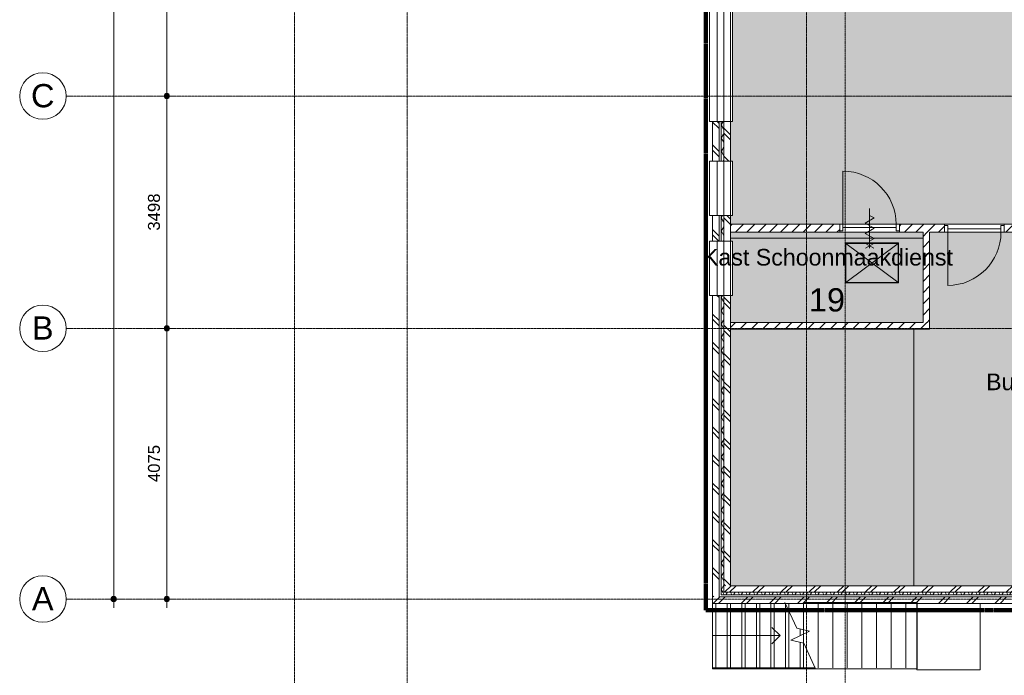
# Model space of a CAD drawing. Header units: millimetres. Extents: x 16153 to 91926, y 4686 to 113494.
# Tile 2 of 55: x 16567 to 31399, y 42912 to 52783. Entities that reach past the tile are written whole.
import ezdxf

# ---------------------------------------------------------------- set-up
doc = ezdxf.new("R2010")
doc.units = ezdxf.units.MM
for name, pattern in [('Afbreeklijn', [9, 5, -2, 0, -2]), ('ARC Grid Line', [22.225, 12.7, -3.175, 3.175, -3.175]), ('ARC Section Line', [17, 10, -3, 0, -1, 0, -3])]:
    doc.linetypes.add(name, pattern=pattern)
for name, color, linetype, lineweight in [('A--A2__Ruwbouw', 8, 'Continuous', 15), ('A--AR9__AlgVoorz', 1, 'Continuous', 9), ('A--L$01A__Algemeen', 7, 'Continuous', 9), ('A--L$07A__Stramien', 1, 'Continuous', 13), ('A--L21__Buitenwanden', 3, 'Continuous', 9), ('A--L22__Binnenwanden', 2, 'Continuous', 9), ('A--L23__Vloeren', 3, 'Continuous', 9), ('A--L24__TrapenHellingen', 1, 'Continuous', 9), ('A--L3__Afbouw', 2, 'Continuous', 9), ('A--LD21__DetailPenFijnHidden', 1, 'Continuous', 9), ('A--LD30__DetailPenMiddel', 3, 'Continuous', 9), ('A--LR9__AlgVoorz', 7, 'Continuous', 9), ('A--M$01A__Algemeen', 1, 'Continuous', 13), ('A--M$01A__Algemeen-100', 1, 'Continuous', 13), ('A--T$07A__Stramien', 1, 'Continuous', 13), ('A--TR9__AlgVoorz', 1, 'Continuous', 13), ('Up Arrows', 7, 'Continuous', 9)]:
    doc.layers.add(name, color=color, linetype=linetype, lineweight=lineweight)
doc.styles.add('Arial', font='arial.ttf', dxfattribs={"height": 350})
doc.styles.add('Arial_1', font='arial.ttf', dxfattribs={"height": 250})
doc.styles.add('Arial_2', font='arial.ttf', dxfattribs={"height": 180})
doc.dimstyles.new('00_ARC_dimension_1_8mm', dxfattribs={"dimscale": 304.8, "dimtxt": 183.646692, "dimasz": 1.049869, "dimexe": 0.426509, "dimexo": 0.0625, "dimgap": 0.164042, "dimtad": 1, "dimdec": 0, "dimzin": 0, "dimdsep": 46, "dimtxsty": 'Arial_2', "dimblk1": 'DOTSMALL', "dimblk2": 'DOTSMALL', "dimsah": 1, "dimcen": 0.09, "dimdle": 0.426509, "dimadec": 3, "dimazin": 0, "dimtfac": 1, "dimtdec": 4, "dimtix": 1, "dimtmove": 0, "dimatfit": 3, "dimfxl": 0.426509, "dimfxlon": 1, "dimtvp": 1, "dimtolj": 1, "dimtzin": 0, "dimarcsym": 2})
pattern_1 = [(45, (0, 0), (-84.85281, 84.85281), [])]
pattern_2 = [(45, (31334.26, 43991.44), (-212.132, 212.132), []), (45, (31334.26, 46191.44), (-212.132, 212.132), [])]
pattern_3 = [(60, (0, 0), (-86.60254, 50), []), (120, (0, 0), (-86.60254, -50), [])]
pattern_4 = [(315, (27004.26, 51666.44), (212.132, 212.132), []), (315, (29204.26, 51666.44), (212.132, 212.132), [])]

# ---------------------------------------------------------------- blocks, each defined once
blk = doc.blocks.new('32_DO_WB_vo deur enkel2 - vo 2-2338812-AB-Begane grond')
at = {"layer": 'A--L$01A__Algemeen'}
blk.add_line((520, 60), (520, 860), dxfattribs=at)
blk.add_arc((520, 60), 800, 90, 180, dxfattribs=at)
at = {"layer": 'A--L3__Afbouw'}
for p, q in [((-280, 60), (-330, 60)), ((-330, 60), (-330, -40)), ((520, 60), (-280, 60)), ((-280, 60), (-280, 10)), ((-280, -40), (-280, 60)), ((-280, 10), (520, 10)), ((520, 10), (520, 60)), ((570, 60), (520, 60)), ((520, 60), (520, -40)), ((570, -40), (570, 60)), ((-330, -40), (-280, -40)), ((520, -40), (570, -40))]:
    blk.add_line(p, q, dxfattribs=at)
blk = doc.blocks.new('32_DO_WB_vo deur enkel2 - vo 2-2241144-AB-Begane grond')
at = {"layer": 'A--L$01A__Algemeen'}
for p, q in [((57, 300), (183, 227)), ((57, 227), (183, 300)), ((120, -300), (120, 300)), ((120, -300), (120, 300)), ((52, 156), (120, 195)), ((187, 78), (52, 156)), ((52, 0), (187, 78)), ((187, -78), (52, 0)), ((52, -156), (187, -78)), ((520, -60), (520, -860)), ((120, -195), (52, -156))]:
    blk.add_line(p, q, dxfattribs=at)
blk.add_arc((520, -60), 800, 180, 270, dxfattribs=at)
at = {"layer": 'A--L3__Afbouw'}
for p, q in [((-330, -60), (-330, 40)), ((-330, 40), (-280, 40)), ((-280, 40), (-280, -60)), ((520, -60), (520, 40)), ((520, 40), (570, 40)), ((570, 40), (570, -60)), ((-280, -60), (-330, -60)), ((-280, -10), (520, -10)), ((-280, -60), (-280, -10)), ((520, -60), (-280, -60)), ((520, -10), (520, -60)), ((570, -60), (520, -60))]:
    blk.add_line(p, q, dxfattribs=at)
blk = doc.blocks.new('31_WI_WB_fixed glass - Ontwerpraam-2070651-AB-Begane grond')
at = {"layer": 'A--L3__Afbouw'}
for p, q in [((-900, 35), (-900, 165)), ((-900, 165), (900, 165)), ((900, 165), (900, 35)), ((-900, 35), (900, 35)), ((-900, -65), (-900, 35)), ((900, 35), (900, -65)), ((900, -65), (-900, -65)), ((-900, -179), (-900, -135)), ((900, -135), (900, -179)), ((-900, -179), (-900, -183)), ((-900, -183), (900, -183)), ((900, -183), (900, -179))]:
    blk.add_line(p, q, dxfattribs=at)
blk = doc.blocks.new('31_WI_WB_fixed glass - Ontwerpraam-2421921-AB-Begane grond')
at = {"layer": 'A--L3__Afbouw'}
for p, q in [((-409, 35), (-409, 165)), ((-409, 165), (409, 165)), ((409, 165), (409, 35)), ((-409, 35), (409, 35)), ((-409, -65), (-409, 35)), ((409, 35), (409, -65)), ((409, -65), (-409, -65)), ((-409, -179), (-409, -135)), ((409, -135), (409, -179)), ((-409, -179), (-409, -183)), ((-409, -183), (409, -183)), ((409, -183), (409, -179))]:
    blk.add_line(p, q, dxfattribs=at)
blk = doc.blocks.new('33_GM_FB_Hatch - maatwerk-2234270-AB-Begane grond')
at = {"layer": 'A--LD21__DetailPenFijnHidden'}
for p, q in [((-300, -400), (-300, 400)), ((300, 400), (-300, 400)), ((-300, -400), (-300, 400)), ((300, 400), (-300, 400)), ((-298, 398), (-298, -398)), ((298, 398), (-298, 398)), ((-296, 396), (-296, -396)), ((-296, 396), (296, 396)), ((-296, -396), (-296, 396)), ((-296, 396), (296, 396)), ((-294, 394), (294, -394)), ((-294, 394), (-294, -394)), ((294, 394), (-294, 394)), ((-294, -394), (292, 392)), ((294, -394), (294, 394)), ((296, -396), (296, 396)), ((296, 396), (296, -396)), ((298, -398), (298, 398)), ((300, 400), (300, -400)), ((300, 400), (300, -400)), ((300, -400), (-300, -400)), ((300, -400), (-300, -400)), ((-298, -398), (298, -398)), ((-296, -396), (296, -396)), ((296, -396), (-296, -396)), ((-294, -394), (294, -394))]:
    blk.add_line(p, q, dxfattribs=at)
blk = doc.blocks.new('31_WI_WB_fixed glass - Ontwerpraam-2421983-AB-Begane grond')
at = {"layer": 'A--L3__Afbouw'}
for p, q in [((409, 183), (-409, 183)), ((-409, 183), (-409, 179)), ((-409, 135), (-409, 179)), ((409, 179), (409, 183)), ((409, 179), (409, 135)), ((-409, 65), (409, 65)), ((-409, -35), (-409, 65)), ((409, 65), (409, -35)), ((-409, -165), (-409, -35)), ((409, -35), (-409, -35)), ((409, -35), (409, -165)), ((409, -165), (-409, -165))]:
    blk.add_line(p, q, dxfattribs=at)
blk = doc.blocks.new('Grid - 3_5mm-18301-AB-Begane grond')
at = {"layer": 'A--T$07A__Stramien'}
blk.add_circle((0, 0), 3.5, dxfattribs=at)
blk = doc.blocks.new('DIMBLOCK1-AB-Begane grond')
at = {"layer": 'A--M$01A__Algemeen-100'}
h = blk.add_hatch(color=256, dxfattribs=at)
edge = h.paths.add_edge_path()
edge.add_arc((18783, 48135), 40, 0, 360)
h = blk.add_hatch(color=256, dxfattribs=at)
edge = h.paths.add_edge_path()
edge.add_arc((18783, 44060), 40, 0, 360)
for p, q in [((18783, 48135), (18653, 48135)), ((18783, 43930), (18783, 48135)), ((18783, 48135), (18913, 48135)), ((18783, 44060), (18653, 44060)), ((18783, 44060), (18913, 44060))]:
    blk.add_line(p, q, dxfattribs=at)
for centre in [(18783, 48135), (18783, 44060)]:
    blk.add_circle(centre, 40, dxfattribs=at)
at = {"layer": 'A--M$01A__Algemeen-100', "color": 0, "insert": (18499, 45821), "char_height": 180, "width": 664.52, "attachment_point": 1, "rotation": 90, "line_spacing_factor": 0.941778, "style": 'Arial_2'}
blk.add_mtext('4075', dxfattribs=at)
blk = doc.blocks.new('_DotSmall')
at = {"color": 0, "linetype": 'ByBlock', "const_width": 0.5}
blk.add_lwpolyline([(-0.0625, 0, 1), (0.0625, 0, 1)], format="xyb", close=True, dxfattribs=at)
blk = doc.blocks.new('DIMBLOCK2-AB-Begane grond')
at = {"layer": 'A--M$01A__Algemeen-100'}
h = blk.add_hatch(color=256, dxfattribs=at)
edge = h.paths.add_edge_path()
edge.add_arc((18783, 51633), 40, 0, 360)
h = blk.add_hatch(color=256, dxfattribs=at)
edge = h.paths.add_edge_path()
edge.add_arc((18783, 48135), 40, 0, 360)
for p, q in [((18783, 51633), (18653, 51633)), ((18783, 48135), (18783, 51633)), ((18783, 51633), (18913, 51633)), ((18783, 48135), (18653, 48135)), ((18783, 48135), (18913, 48135))]:
    blk.add_line(p, q, dxfattribs=at)
for centre in [(18783, 51633), (18783, 48135)]:
    blk.add_circle(centre, 40, dxfattribs=at)
at = {"layer": 'A--M$01A__Algemeen-100', "color": 0, "insert": (18499, 49607), "char_height": 180, "width": 664.52, "attachment_point": 1, "rotation": 90, "line_spacing_factor": 0.941778, "style": 'Arial_2'}
blk.add_mtext('3498', dxfattribs=at)
blk = doc.blocks.new('DIMBLOCK3-AB-Begane grond')
at = {"layer": 'A--M$01A__Algemeen-100'}
h = blk.add_hatch(color=256, dxfattribs=at)
edge = h.paths.add_edge_path()
edge.add_arc((18783, 55130), 40, 0, 360)
h = blk.add_hatch(color=256, dxfattribs=at)
edge = h.paths.add_edge_path()
edge.add_arc((18783, 51633), 40, 0, 360)
for p, q in [((18783, 55130), (18653, 55130)), ((18783, 51633), (18783, 55130)), ((18783, 55130), (18913, 55130)), ((18783, 51633), (18653, 51633)), ((18783, 51633), (18913, 51633))]:
    blk.add_line(p, q, dxfattribs=at)
for centre in [(18783, 55130), (18783, 51633)]:
    blk.add_circle(centre, 40, dxfattribs=at)
at = {"layer": 'A--M$01A__Algemeen-100', "color": 0, "insert": (18499, 53105), "char_height": 180, "width": 664.52, "attachment_point": 1, "rotation": 90, "line_spacing_factor": 0.941778, "style": 'Arial_2'}
blk.add_mtext('3498', dxfattribs=at)
blk = doc.blocks.new('DIMBLOCK9-AB-Begane grond')
at = {"layer": 'A--M$01A__Algemeen-100'}
h = blk.add_hatch(color=256, dxfattribs=at)
edge = h.paths.add_edge_path()
edge.add_arc((17983, 81851), 40, 0, 360)
h = blk.add_hatch(color=256, dxfattribs=at)
edge = h.paths.add_edge_path()
edge.add_arc((17983, 44060), 40, 0, 360)
for p, q in [((17983, 43930), (17983, 81981)), ((17983, 81851), (17853, 81851)), ((17983, 81851), (18113, 81851)), ((17983, 44060), (17853, 44060)), ((17983, 44060), (18113, 44060))]:
    blk.add_line(p, q, dxfattribs=at)
for centre in [(17983, 81851), (17983, 44060)]:
    blk.add_circle(centre, 40, dxfattribs=at)
at = {"layer": 'A--M$01A__Algemeen-100', "color": 0, "insert": (17699, 62610), "char_height": 180, "width": 830.65, "attachment_point": 1, "rotation": 90, "line_spacing_factor": 0.941778, "style": 'Arial_2'}
blk.add_mtext('37791', dxfattribs=at)

msp = doc.modelspace()

# ---------------------------------------------------------------- hatches: boundary and pattern name
at = {"layer": 'A--A2__Ruwbouw', "lineweight": 9}
h = msp.add_hatch(dxfattribs=at)
h.set_pattern_fill('FP_7', color=256, angle=45, style=0, pattern_type=2)
h.set_pattern_definition(pattern_4)
h.paths.add_polyline_path([(27174.3, 44261.4), (27274.3, 44261.4), (27274.3, 48631.7), (27174.3, 48631.7), (27174.3, 45258.7)])
h.paths.add_polyline_path([(27174.3, 49449.4), (27274.3, 49449.4), (27267.2, 49835.5), (27174.3, 49835.5), (27174.3, 49702.4)])
h.paths.add_polyline_path([(27174.3, 50653.2), (27274.3, 50653.2), (27274.3, 51250.8), (27174.3, 51250.8), (27174.3, 50945)])
h.paths.add_polyline_path([(27178, 53050.8), (27274.3, 53050.8), (27274.3, 53191.4), (27174.3, 53191.4), (27177.3, 53050.8)])
h.paths.add_polyline_path([(27174.3, 55091.4), (27274.3, 55091.4), (27274.3, 56108.4), (27174.3, 56108.4), (27174.3, 55221.4)])
h.paths.add_polyline_path([(27174.3, 57923.9), (27274.3, 57923.9), (27274.3, 59241.4), (27174.3, 59236.4), (27174.3, 58905.7)])
h = msp.add_hatch(dxfattribs=at)
h.set_pattern_fill('FP_7', color=256, angle=45, style=0, pattern_type=2)
h.set_pattern_definition(pattern_4)
h.paths.add_polyline_path([(27074.4, 44091.4), (27104.3, 44091.4), (27098.1, 48631.7), (27004.3, 48631.7), (27004.3, 44091.4)])
h.paths.add_polyline_path([(27098.1, 49449.4), (27104.3, 49449.4), (27098.1, 49835.5), (27004.3, 49835.5), (27004.3, 49449.4), (27095.4, 49449.4)])
h.paths.add_polyline_path([(27104.3, 50653.2), (27098.1, 51250.8), (27004.3, 51250.8), (27004.3, 50653.2), (27098.1, 50653.2)])
h.paths.add_polyline_path([(27098.1, 53050.8), (27104.3, 53050.8), (27098.1, 53191.4), (27004.3, 53191.4), (27004.3, 53050.8), (27095.4, 53050.8)])
h.paths.add_polyline_path([(27004.3, 55091.4), (27104.3, 55091.4), (27104.3, 56108.4), (27004.3, 56108.4), (27004.3, 55221.4)])
h.paths.add_polyline_path([(27104.3, 57923.9), (27104.3, 59131.4), (27064.3, 59131.4), (27064.3, 59071.4), (27004.3, 59071.4), (27004.3, 57923.9), (27095.4, 57923.9)])
h = msp.add_hatch(dxfattribs=at)
h.set_pattern_fill('FP_4', color=256, angle=60, style=0, pattern_type=2)
h.set_pattern_definition(pattern_3)
h.paths.add_polyline_path([(27139.3, 44161.4), (27174.3, 44161.4), (27169.3, 48631.7), (27134.3, 48631.7), (27134.3, 44161.4)])
h.paths.add_polyline_path([(27134.3, 49449.4), (27174.3, 49449.4), (27169.3, 49835.5), (27134.3, 49835.5), (27134.3, 49807.7)])
h.paths.add_polyline_path([(27169.3, 50653.2), (27174.3, 50653.2), (27169.3, 51250.8), (27134.3, 51250.8), (27137.8, 50653.2), (27149.2, 50653.2)])
h.paths.add_polyline_path([(27139.8, 53050.8), (27174.3, 53050.8), (27169.3, 53191.4), (27134.3, 53191.4), (27139.2, 53050.8)])
h.paths.add_polyline_path([(27134.3, 55091.4), (27174.3, 55091.4), (27169.3, 56108.4), (27134.3, 56108.4), (27134.3, 55221.4)])
h.paths.add_polyline_path([(27134.3, 57923.9), (27174.3, 57923.9), (27169.3, 59171.4), (27134.3, 59168.4), (27134.3, 58905.7)])
h = msp.add_hatch(dxfattribs=at)
h.set_pattern_fill('FP_2', color=256, angle=45, style=0, pattern_type=2)
h.set_pattern_definition(pattern_1)
h.paths.add_polyline_path([(27360.5, 49582.4), (28185.2, 49582.4), (28185.2, 49702.4), (27274.3, 49702.4), (27281.8, 49582.4)])
h.paths.add_polyline_path([(30040.9, 49582.4), (30040.9, 49702.4), (29819, 49702.4), (29819, 49582.4)])
h = msp.add_hatch(dxfattribs=at)
h.set_pattern_fill('FP_2', color=256, angle=45, style=0, pattern_type=2)
h.set_pattern_definition(pattern_1)
h.paths.add_polyline_path([(28185.2, 49582.4), (28919, 49582.4), (28919, 49702.4), (28185.2, 49702.4)])
h = msp.add_hatch(dxfattribs=at)
h.set_pattern_fill('FP_2', color=256, angle=45, style=0, pattern_type=2)
h.set_pattern_definition(pattern_1)
h.paths.add_polyline_path([(30162.5, 49582.4), (30499, 49582.4), (30499, 49702.4), (30040.9, 49702.4), (30040.9, 49582.4)])
h.paths.add_polyline_path([(32474.3, 49582.4), (32474.3, 49702.4), (31399, 49702.4), (31399, 49582.4)])
h = msp.add_hatch(dxfattribs=at)
h.set_pattern_fill('FP_1', color=256, angle=45, style=0, pattern_type=2)
h.set_pattern_definition([(45, (0, 0), (-84.85281, 84.85281), [])])
h.paths.add_polyline_path([(30174.3, 48221.4), (30274.3, 48226.4), (30274.3, 49582.4), (30174.3, 49582.4), (30174.3, 48226.4)])
h = msp.add_hatch(dxfattribs=at)
h.set_pattern_fill('FP_1', color=256, angle=45, style=0, pattern_type=2)
h.set_pattern_definition(pattern_1)
h.paths.add_polyline_path([(30036.2, 48121.4), (30274.3, 48121.4), (30274.3, 48221.4), (27274.3, 48221.4), (27274.3, 48121.4), (29228.5, 48121.4)])
h = msp.add_hatch(dxfattribs=at)
h.set_pattern_fill('FP_6', color=256, angle=45, style=0, pattern_type=2)
h.set_pattern_definition(pattern_2)
h.paths.add_polyline_path([(35664.3, 44161.4), (35664.3, 44261.4), (27174.3, 44261.4), (27174.3, 44161.4), (34832.5, 44161.4)])
h = msp.add_hatch(dxfattribs=at)
h.set_pattern_fill('FP_6', color=256, angle=45, style=0, pattern_type=2)
h.set_pattern_definition(pattern_2)
h.paths.add_polyline_path([(35664.3, 43991.4), (35664.3, 44091.4), (27004.3, 44091.4), (27004.3, 43991.4), (34832.5, 43991.4)])
h = msp.add_hatch(dxfattribs=at)
h.set_pattern_fill('FP_4', color=256, angle=60, style=0, pattern_type=2)
h.set_pattern_definition(pattern_3)
h.paths.add_polyline_path([(27169.3, 44121.4), (35664.3, 44126.4), (35664.3, 44161.4), (27134.3, 44161.4), (27134.3, 44121.4)])
at = {"layer": 'A--AR9__AlgVoorz'}
h = msp.add_hatch(color=7, dxfattribs=at)
h.paths.add_polyline_path([(32474.3, 49702.4), (32474.3, 59131.4), (30474.3, 59131.4), (30474.3, 55091.4), (27274.3, 55091.4), (27274.3, 53050.8), (27304.3, 53050.8), (27304.3, 51250.8), (27274.3, 51250.8), (27274.3, 50653.2), (27304.3, 50653.2), (27304.3, 49835.5), (27274.3, 49835.5), (27278.2, 49702.4), (31399, 49702.4)])
h.paths.add_polyline_path([(31096.5, 59181.4), (32414.3, 59181.4), (32414.3, 59231.4), (30514.3, 59231.4), (30514.3, 59181.4), (30629.5, 59181.4)])
for points in [[(35664.3, 44261.4), (36474.3, 44261.4), (36474.3, 48121.4), (32474.3, 48121.4), (32474.3, 49582.4), (30274.3, 49582.4), (30274.3, 48121.4), (27274.3, 48121.4), (27274.3, 44261.4), (35662.7, 44261.4)], [(27360.5, 48221.4), (30174.3, 48226.4), (30174.3, 49582.4), (27274.3, 49582.4), (27277.9, 49449.4), (27304.3, 49449.4), (27304.3, 48631.7), (27274.3, 48631.7), (27276.8, 48221.4), (27283.3, 48221.4)]]:
    msp.add_hatch(color=7, dxfattribs=at).paths.add_polyline_path(points)

# ---------------------------------------------------------------- linework, layer by layer
at = {"layer": 'A--L$01A__Algemeen', "linetype": 'ARC Section Line', "lineweight": 13}
msp.add_line((29001.3, 42579.2), (29001.3, 57060.1), dxfattribs=at)
at = {"layer": 'A--L$07A__Stramien', "linetype": 'ARC Grid Line'}
for p, q in [((20704.3, 95686.5), (20704.3, 39745.5)), ((22402.3, 95686.5), (22402.3, 39745.5)), ((28417.3, 95686.5), (28417.3, 39745.5)), ((62423, 51632.9), (17266.9, 51632.9)), ((62423, 48135.4), (17266.9, 48135.4)), ((62423, 44060.4), (17266.9, 44060.4))]:
    msp.add_line(p, q, dxfattribs=at)
at = {"layer": 'A--L21__Buitenwanden', "lineweight": 15}
for p, q in [((27074.3, 51250.8), (27004.3, 51250.8)), ((27004.3, 51250.8), (27004.3, 50653.2)), ((27104.3, 51250.8), (27104.3, 50653.2)), ((27134.3, 51250.8), (27134.3, 50653.2)), ((27174.3, 51250.8), (27174.3, 50653.2)), ((27274.3, 50653.2), (27274.3, 51250.8)), ((27004.3, 50653.2), (27074.3, 50653.2)), ((27074.3, 49835.5), (27004.3, 49835.5)), ((27004.3, 49835.5), (27004.3, 49449.4)), ((27104.3, 49835.5), (27104.3, 49449.4)), ((27134.3, 49835.5), (27134.3, 49449.4)), ((27174.3, 49835.5), (27174.3, 49449.4)), ((27274.3, 49702.4), (27274.3, 49835.5)), ((27274.3, 49449.4), (27274.3, 49582.4)), ((27004.3, 49449.4), (27074.3, 49449.4)), ((27074.3, 48631.7), (27004.3, 48631.7)), ((27004.3, 48631.7), (27004.3, 43991.4)), ((27104.3, 48631.7), (27104.3, 44091.4)), ((27134.3, 48631.7), (27134.3, 44121.4)), ((27174.3, 48631.7), (27174.3, 44161.4)), ((27274.3, 48221.4), (27274.3, 48631.7)), ((27274.3, 44261.4), (27274.3, 48121.4)), ((35664.3, 44261.4), (27274.3, 44261.4)), ((27104.3, 44091.4), (35664.3, 44091.4)), ((27134.3, 44121.4), (35664.3, 44121.4)), ((27174.3, 44161.4), (35664.3, 44161.4)), ((27004.3, 43991.4), (34417.3, 43991.4))]:
    msp.add_line(p, q, dxfattribs=at)
at = {"layer": 'A--L22__Binnenwanden', "lineweight": 15}
for p, q in [((28919, 49702.4), (27274.3, 49702.4)), ((27274.3, 49702.4), (27274.3, 49582.4)), ((28919, 49582.4), (28919, 49702.4)), ((30499, 49702.4), (29819, 49702.4)), ((29819, 49702.4), (29819, 49582.4)), ((30499, 49582.4), (30499, 49702.4)), ((32474.3, 49702.4), (31399, 49702.4)), ((31399, 49702.4), (31399, 49582.4)), ((27274.3, 49582.4), (28919, 49582.4)), ((29819, 49582.4), (30174.3, 49582.4)), ((30174.3, 49582.4), (30174.3, 48221.4)), ((30274.3, 49582.4), (30499, 49582.4)), ((30274.3, 48121.4), (30274.3, 49582.4)), ((31399, 49582.4), (32474.3, 49582.4)), ((30174.3, 48221.4), (27274.3, 48221.4)), ((27274.3, 48221.4), (27274.3, 48121.4)), ((27274.3, 48121.4), (30274.3, 48121.4))]:
    msp.add_line(p, q, dxfattribs=at)
at = {"layer": 'A--L22__Binnenwanden'}
for p, q in [((30499, 49702.4), (31399, 49702.4)), ((29819, 49582.4), (28919, 49582.4))]:
    msp.add_line(p, q, dxfattribs=at)
at = {"layer": 'A--L23__Vloeren'}
for p, q in [((30174.3, 49491.4), (27274.3, 49491.4)), ((30036.2, 48121.4), (30036.2, 44261.4))]:
    msp.add_line(p, q, dxfattribs=at)
at = {"layer": 'A--L24__TrapenHellingen'}
for p, q in [((27004.3, 43991.4), (27004.3, 43026.4)), ((27054.3, 43991.4), (27054.3, 43026.4)), ((27224.3, 43991.4), (27224.3, 43026.4)), ((27274.3, 43991.4), (27274.3, 43026.4)), ((27444.3, 43991.4), (27444.3, 43026.4)), ((27494.3, 43991.4), (27494.3, 43026.4)), ((27664.3, 43991.4), (27664.3, 43026.4)), ((27714.3, 43991.4), (27714.3, 43026.4)), ((27884.3, 43991.4), (27884.3, 43026.4)), ((27934.3, 43991.4), (27934.3, 43026.4)), ((28271.4, 43622.2), (28092.3, 44006.4)), ((28104.3, 43980.7), (28104.3, 43026.4)), ((28154.3, 43991.4), (28154.3, 43873.5)), ((28374.3, 43991.4), (28374.3, 43597.2)), ((28377.4, 44006.4), (30084.3, 44006.4)), ((28594.3, 43991.4), (28594.3, 43026.4)), ((28814.3, 43991.4), (28814.3, 43026.4)), ((29034.3, 43991.4), (29034.3, 43026.4)), ((29254.3, 43991.4), (29254.3, 43026.4)), ((29474.3, 43991.4), (29474.3, 43026.4)), ((29694.3, 43991.4), (29694.3, 43026.4)), ((29914.3, 43991.4), (29914.3, 43026.4)), ((30082.1, 43991.4), (30082.1, 42996.4)), ((31037.1, 43991.4), (30082.1, 43991.4)), ((30084.3, 44006.4), (30084.3, 43011.4)), ((31037.1, 42996.4), (31037.1, 43991.4)), ((28154.3, 43873.5), (28154.3, 43026.4)), ((28465.9, 43575), (28271.4, 43622.2)), ((28324.3, 43609.4), (28324.3, 43508.9)), ((28182.6, 43442.9), (28465.9, 43575)), ((28374.3, 43597.2), (28374.3, 43532.3)), ((28374.3, 43532.3), (28374.3, 43396.3)), ((28377.1, 43395.7), (28182.6, 43442.9)), ((28324.3, 43408.5), (28324.3, 43026.4)), ((28374.3, 43396.3), (28374.3, 43026.4)), ((28556.2, 43011.4), (28377.1, 43395.7)), ((27004.3, 43026.4), (27004.3, 43011.4)), ((27004.3, 43026.4), (27224.3, 43026.4)), ((27224.3, 43026.4), (27444.3, 43026.4)), ((27444.3, 43026.4), (27664.3, 43026.4)), ((27664.3, 43026.4), (27884.3, 43026.4)), ((27884.3, 43026.4), (28104.3, 43026.4)), ((28104.3, 43026.4), (28324.3, 43026.4)), ((28324.3, 43026.4), (28544.3, 43026.4)), ((28544.3, 43037.2), (28544.3, 43026.4)), ((28544.3, 43026.4), (28549.3, 43026.4)), ((27004.3, 43011.4), (28556.2, 43011.4)), ((28556.2, 43011.4), (30084.3, 43011.4)), ((30082.1, 42996.4), (31037.1, 42996.4))]:
    msp.add_line(p, q, dxfattribs=at)
at = {"layer": 'A--LD30__DetailPenMiddel', "linetype": 'Afbreeklijn', "lineweight": 100}
for p, q in [((26904.3, 55371.4), (26904.3, 43891.4)), ((26904.3, 43891.4), (30474.3, 43891.4)), ((30474.3, 43891.4), (36674.3, 43891.4))]:
    msp.add_line(p, q, dxfattribs=at)
at = {"layer": 'A--LR9__AlgVoorz', "flags": 128}
for points in [[(32474.3, 49702.4), (32474.3, 53121.4), (32474.3, 53274.5), (32474.3, 55066.4), (32474.3, 55219.4), (32474.3, 59131.4), (30474.3, 59131.4), (30474.3, 55091.4), (27274.3, 55091.4), (27274.3, 49702.4), (30040.9, 49702.4), (30224.3, 49702.4)], [(36474.3, 44261.4), (36474.3, 45311.4), (36474.3, 48121.4), (36174.3, 48121.4), (34624.3, 48121.4), (34574.3, 48121.4), (32474.3, 48121.4), (32474.3, 49582.4), (30274.3, 49582.4), (30274.3, 48121.4), (27274.3, 48121.4), (27274.3, 44261.4), (35662.7, 44261.4), (35664.3, 44261.4), (35935.9, 44261.4)], [(30174.3, 49582.4), (30040.9, 49582.4), (27274.3, 49582.4), (27274.3, 48221.4), (30174.3, 48221.4)]]:
    msp.add_lwpolyline(points, close=True, dxfattribs=at)
at = {"layer": 'Up Arrows'}
for p, q in [((28024.3, 43508.9), (27899.3, 43633.9)), ((27004.3, 43508.9), (27224.3, 43508.9)), ((27224.3, 43508.9), (27444.3, 43508.9)), ((27444.3, 43508.9), (27664.3, 43508.9)), ((27664.3, 43508.9), (27884.3, 43508.9)), ((27884.3, 43508.9), (28024.3, 43508.9)), ((28024.3, 43508.9), (27899.3, 43383.9))]:
    msp.add_line(p, q, dxfattribs=at)

# ---------------------------------------------------------------- block references
at = {"layer": 'A--L3__Afbouw'}
for name, p, rotation in [('31_WI_WB_fixed glass - Ontwerpraam-2070651-AB-Begane grond', (27139.3, 52150.8), 269.9999999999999), ('31_WI_WB_fixed glass - Ontwerpraam-2421921-AB-Begane grond', (27139.3, 50244.3), 269.9999999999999), ('32_DO_WB_vo deur enkel2 - vo 2-2241144-AB-Begane grond', (29489, 49642.4), 180), ('32_DO_WB_vo deur enkel2 - vo 2-2338812-AB-Begane grond', (31069, 49642.4), 180), ('31_WI_WB_fixed glass - Ontwerpraam-2421983-AB-Begane grond', (27139.3, 49040.6), 90.0000000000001)]:
    msp.add_blockref(name, p, dxfattribs=dict(at, rotation=rotation))
at = {"layer": 'A--LD21__DetailPenFijnHidden', "rotation": 270.0000000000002}
msp.add_blockref('33_GM_FB_Hatch - maatwerk-2234270-AB-Begane grond', (29404.3, 49121.4), dxfattribs=at)
at = {"layer": 'A--T$07A__Stramien', "xscale": 99.99999999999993, "yscale": 99.99999999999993, "zscale": 99.99999999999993, "rotation": 89.99999999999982}
for p in [(16916.9, 51632.9), (16916.9, 48135.4), (16916.9, 44060.4)]:
    msp.add_blockref('Grid - 3_5mm-18301-AB-Begane grond', p, dxfattribs=at)

# ---------------------------------------------------------------- texts
at = {"layer": 'A--T$07A__Stramien', "char_height": 350, "attachment_point": 1, "style": 'Arial'}
for s, insert, width in [('C', (16737.5, 51814.1), 432.911), ('B', (16751, 48316.6), 400.844), ('A', (16751, 44241.6), 400.844)]:
    msp.add_mtext(s, dxfattribs=dict(at, insert=insert, width=width))
at = {"layer": 'A--TR9__AlgVoorz', "attachment_point": 1}
for s, insert, char_height, width, style in [('Kast Schoonmaakdienst', (26859.4, 49331.5), 250, 4537.551, 'Arial_1'), ('19', (28455.8, 48739.7), 350, 673.417, 'Arial'), ('Bureauruimte', (31125.1, 47454.9), 250, 2509.282, 'Arial_1')]:
    msp.add_mtext(s, dxfattribs=dict(at, insert=insert, char_height=char_height, width=width, style=style))

# ---------------------------------------------------------------- dimensions: what is measured, and where the dimension line sits
at = {"layer": 'A--M$01A__Algemeen'}
for base, p1, p2, override, picture, middle in [((17983, 81851.4), (17853, 44060.4), (17853, 81851.4), {"dimpost": '<>', "dimfxl": 37791}, 'DIMBLOCK9-AB-Begane grond', (17841, 62955.9)), ((18783.0108244, 55130.4443053), (18653.0108244, 51632.9443053), (18653.0108244, 55130.4443053), {"dimpost": '<>', "dimfxl": 3497.5}, 'DIMBLOCK3-AB-Begane grond', (18641.0462945, 53381.6943053)), ((18783.0108244, 51632.9443053), (18653.0108244, 48135.4443053), (18653.0108244, 51632.9443053), {"dimpost": '<>', "dimfxl": 3497.5}, 'DIMBLOCK2-AB-Begane grond', (18641.0462945, 49884.1943053)), ((18783, 48135.4), (18653, 44060.4), (18653, 48135.4), {"dimpost": '<>', "dimfxl": 4075}, 'DIMBLOCK1-AB-Begane grond', (18641.1, 46097.9))]:
    dim = msp.add_linear_dim(base=base, p1=p1, p2=p2, angle=90, dimstyle='00_ARC_dimension_1_8mm', override=override, dxfattribs=at)
    dim.commit()
    dim.dimension.update_dxf_attribs({"geometry": picture, "text_midpoint": middle})

doc.saveas('drawing.dxf')
